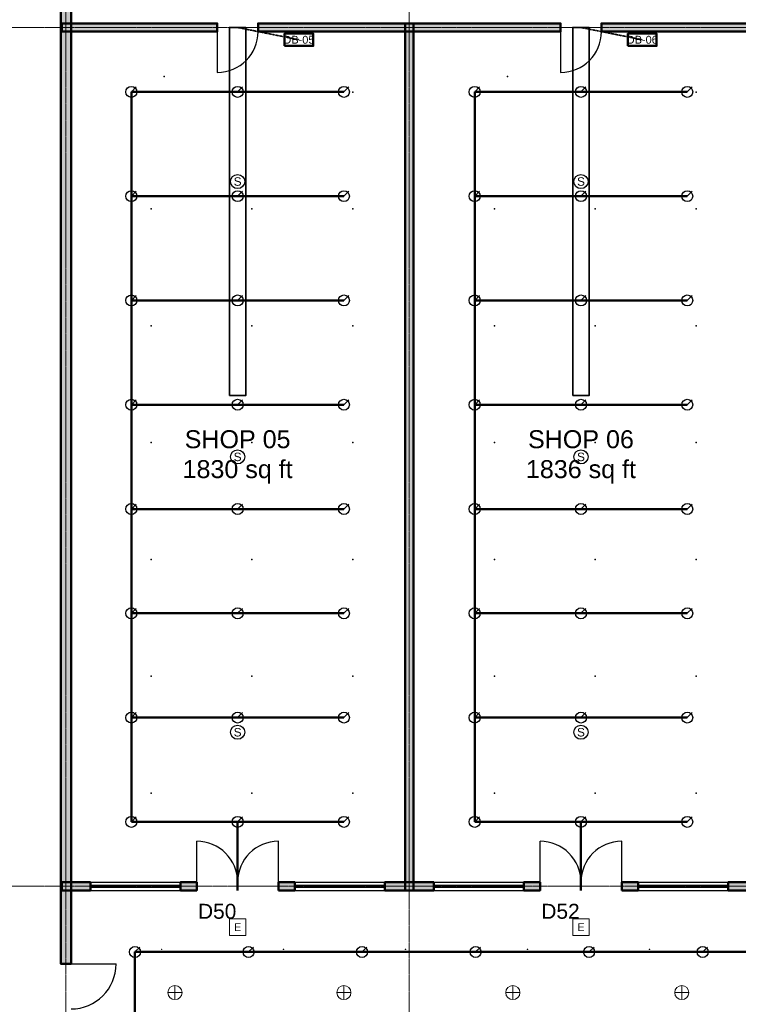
# Model space of a CAD drawing. Header units: inches. Extents: x -108 to 4832, y -12 to 3555.
# Tile 5 of 13: x 829 to 1522, y 1965 to 2913. Entities that reach past the tile are written whole.
import ezdxf
from ezdxf.enums import TextEntityAlignment as Align

# ---------------------------------------------------------------- set-up
doc = ezdxf.new("R2010")
doc.units = ezdxf.units.IN
doc.header["$LTSCALE"] = 0.03937
doc.header["$MEASUREMENT"] = 0
doc.linetypes.add('CENTER', pattern=[5.08, 3.175, -0.635, 0.635, -0.635])
doc.linetypes.add('DASHED', pattern=[1.524, 1.27, -0.254])
for name, color, linetype, lineweight in [('A-ANNO-SYMB', 2, 'Continuous', 18), ('A-AREA-IDEN', 2, 'Continuous', 18), ('A-DOOR', 3, 'Continuous', 25), ('A-GLAZ', 4, 'Continuous', 25), ('A-WALL', 7, 'Continuous', 50), ('A-WALL-PATT', 8, 'Continuous', 9), ('E-ANNO-TEXT', 52, 'Continuous', 18), ('E-DB', 6, 'Continuous', 50), ('E-FALM', 230, 'Continuous', 25), ('E-LITE', 2, 'Continuous', 18), ('E-LITE-EMER', 40, 'Continuous', 18), ('E-TRAY', 210, 'DASHED', 35), ('FP-SPRK-HEAD', 1, 'Continuous', 25), ('FP-SPRK-PIPE', 12, 'Continuous', 50), ('M-HVAC-RCG', 3, 'Continuous', 18), ('M-HVAC-SAD', 5, 'Continuous', 35), ('M-HVAC-SCD', 4, 'Continuous', 18), ('S-GRID', 1, 'CENTER', 13)]:
    doc.layers.add(name, color=color, linetype=linetype, lineweight=lineweight)
doc.styles.add('PK-ARIAL', font='arial.ttf')

msp = doc.modelspace()

# ---------------------------------------------------------------- hatches: boundary and pattern name
at = {"layer": 'A-WALL-PATT'}
for points in [[(878.93701, 2003.93701), (878.93701, 3075.7874), (869.09449, 3075.7874), (869.09449, 2003.93701)], [(870.07874, 2901.5748), (1019.68504, 2901.5748), (1019.68504, 2909.44882), (870.07874, 2909.44882)], [(1059.05512, 2901.5748), (1350.3937, 2901.5748), (1350.3937, 2909.44882), (1059.05512, 2909.44882)], [(1208.66142, 2074.80315), (1208.66142, 2909.44882), (1200.7874, 2909.44882), (1200.7874, 2074.80315)], [(1389.76378, 2901.5748), (1870.07874, 2901.5748), (1870.07874, 2909.44882), (1389.76378, 2909.44882)], [(870.07874, 2074.80315), (897.6378, 2074.80315), (897.6378, 2082.67717), (870.07874, 2082.67717)], [(984.25197, 2074.80315), (1000, 2074.80315), (1000, 2082.67717), (984.25197, 2082.67717)], [(1078.74016, 2074.80315), (1094.48819, 2074.80315), (1094.48819, 2082.67717), (1078.74016, 2082.67717)], [(1181.10236, 2074.80315), (1228.34646, 2074.80315), (1228.34646, 2082.67717), (1181.10236, 2082.67717)], [(1314.96063, 2074.80315), (1330.70866, 2074.80315), (1330.70866, 2082.67717), (1314.96063, 2082.67717)], [(1409.44882, 2074.80315), (1425.19685, 2074.80315), (1425.19685, 2082.67717), (1409.44882, 2082.67717)], [(1511.81102, 2074.80315), (1677.16535, 2074.80315), (1677.16535, 2082.67717), (1511.81102, 2082.67717)]]:
    msp.add_hatch(color=256, dxfattribs=at).paths.add_polyline_path(points)

# ---------------------------------------------------------------- linework, layer by layer
at = {"layer": 'A-DOOR'}
for p, q in [((1019.68504, 2901.5748), (1019.68504, 2862.20472)), ((1350.3937, 2901.5748), (1350.3937, 2862.20472)), ((1000, 2082.67717), (1000, 2122.04724)), ((1078.74016, 2082.67717), (1078.74016, 2122.04724)), ((1330.70866, 2082.67717), (1330.70866, 2122.04724)), ((1409.44882, 2082.67717), (1409.44882, 2122.04724)), ((878.93701, 2003.93701), (922.24409, 2003.93701))]:
    msp.add_line(p, q, dxfattribs=at)
for centre, radius, start, end in [((1019.68504, 2901.5748), 39.37008, -90, 0), ((1350.3937, 2901.5748), 39.37008, -90, 0), ((1000, 2082.67717), 39.37008, 0, 90), ((1078.74016, 2082.67717), 39.37008, 90, 180), ((1330.70866, 2082.67717), 39.37008, 0, 90), ((1409.44882, 2082.67717), 39.37008, 90, 180), ((878.93701, 2003.93701), 43.30709, -90, 0)]:
    msp.add_arc(centre, radius, start, end, dxfattribs=at)
at = {"layer": 'A-GLAZ'}
for p, q in [((897.6378, 2082.67717), (984.25197, 2082.67717)), ((897.6378, 2079.72441), (984.25197, 2079.72441)), ((897.6378, 2077.75591), (984.25197, 2077.75591)), ((1094.48819, 2082.67717), (1181.10236, 2082.67717)), ((1094.48819, 2079.72441), (1181.10236, 2079.72441)), ((1094.48819, 2077.75591), (1181.10236, 2077.75591)), ((1228.34646, 2082.67717), (1314.96063, 2082.67717)), ((1228.34646, 2079.72441), (1314.96063, 2079.72441)), ((1228.34646, 2077.75591), (1314.96063, 2077.75591)), ((1425.19685, 2082.67717), (1511.81102, 2082.67717)), ((1425.19685, 2079.72441), (1511.81102, 2079.72441)), ((1425.19685, 2077.75591), (1511.81102, 2077.75591)), ((897.6378, 2074.80315), (984.25197, 2074.80315)), ((1094.48819, 2074.80315), (1181.10236, 2074.80315)), ((1228.34646, 2074.80315), (1314.96063, 2074.80315)), ((1425.19685, 2074.80315), (1511.81102, 2074.80315))]:
    msp.add_line(p, q, dxfattribs=at)
at = {"layer": 'A-WALL'}
for p, q in [((1019.68504, 2901.5748), (1019.68504, 2909.44882)), ((1059.05512, 2901.5748), (1059.05512, 2909.44882)), ((1350.3937, 2901.5748), (1350.3937, 2909.44882)), ((1389.76378, 2901.5748), (1389.76378, 2909.44882)), ((897.6378, 2074.80315), (897.6378, 2082.67717)), ((984.25197, 2074.80315), (984.25197, 2082.67717)), ((1000, 2074.80315), (1000, 2082.67717)), ((1039.37008, 2074.80315), (1039.37008, 2082.67717)), ((1039.37008, 2074.80315), (1039.37008, 2082.67717)), ((1078.74016, 2074.80315), (1078.74016, 2082.67717)), ((1094.48819, 2074.80315), (1094.48819, 2082.67717)), ((1181.10236, 2074.80315), (1181.10236, 2082.67717)), ((1228.34646, 2074.80315), (1228.34646, 2082.67717)), ((1314.96063, 2074.80315), (1314.96063, 2082.67717)), ((1330.70866, 2074.80315), (1330.70866, 2082.67717)), ((1370.07874, 2074.80315), (1370.07874, 2082.67717)), ((1370.07874, 2074.80315), (1370.07874, 2082.67717)), ((1409.44882, 2074.80315), (1409.44882, 2082.67717)), ((1425.19685, 2074.80315), (1425.19685, 2082.67717)), ((1511.81102, 2074.80315), (1511.81102, 2082.67717)), ((878.93701, 2003.93701), (869.09449, 2003.93701))]:
    msp.add_line(p, q, dxfattribs=at)
for points in [[(878.93701, 2003.93701), (878.93701, 3075.7874), (869.09449, 3075.7874), (869.09449, 2003.93701)], [(870.07874, 2901.5748), (1019.68504, 2901.5748), (1019.68504, 2909.44882), (870.07874, 2909.44882)], [(1059.05512, 2901.5748), (1350.3937, 2901.5748), (1350.3937, 2909.44882), (1059.05512, 2909.44882)], [(1208.66142, 2074.80315), (1208.66142, 2909.44882), (1200.7874, 2909.44882), (1200.7874, 2074.80315)], [(1389.76378, 2901.5748), (1870.07874, 2901.5748), (1870.07874, 2909.44882), (1389.76378, 2909.44882)], [(870.07874, 2074.80315), (897.6378, 2074.80315), (897.6378, 2082.67717), (870.07874, 2082.67717)], [(984.25197, 2074.80315), (1000, 2074.80315), (1000, 2082.67717), (984.25197, 2082.67717)], [(1078.74016, 2074.80315), (1094.48819, 2074.80315), (1094.48819, 2082.67717), (1078.74016, 2082.67717)], [(1181.10236, 2074.80315), (1228.34646, 2074.80315), (1228.34646, 2082.67717), (1181.10236, 2082.67717)], [(1314.96063, 2074.80315), (1330.70866, 2074.80315), (1330.70866, 2082.67717), (1314.96063, 2082.67717)], [(1409.44882, 2074.80315), (1425.19685, 2074.80315), (1425.19685, 2082.67717), (1409.44882, 2082.67717)], [(1511.81102, 2074.80315), (1677.16535, 2074.80315), (1677.16535, 2082.67717), (1511.81102, 2082.67717)]]:
    msp.add_lwpolyline(points, close=True, dxfattribs=at)
at = {"layer": 'E-DB'}
for points in [[(1084.64567, 2887.79528), (1112.20472, 2887.79528), (1112.20472, 2899.6063), (1084.64567, 2899.6063)], [(1415.35433, 2887.79528), (1442.91339, 2887.79528), (1442.91339, 2899.6063), (1415.35433, 2899.6063)]]:
    msp.add_lwpolyline(points, close=True, dxfattribs=at)
at = {"layer": 'E-FALM'}
for centre in [(1039.37008, 2757.21785), (1370.07874, 2757.21785), (1039.37008, 2492.12598), (1370.07874, 2492.12598), (1039.37008, 2227.03412), (1370.07874, 2227.03412)]:
    msp.add_circle(centre, 6.80315, dxfattribs=at)
at = {"layer": 'E-LITE'}
for p, q in [((979.00262, 1969.5748), (979.00262, 1983.1811)), ((1141.73228, 1969.5748), (1141.73228, 1983.1811)), ((1304.46194, 1969.5748), (1304.46194, 1983.1811)), ((1467.1916, 1969.5748), (1467.1916, 1983.1811)), ((972.19948, 1976.37795), (985.80577, 1976.37795)), ((1134.92913, 1976.37795), (1148.53543, 1976.37795)), ((1297.65879, 1976.37795), (1311.26509, 1976.37795)), ((1460.38845, 1976.37795), (1473.99475, 1976.37795))]:
    msp.add_line(p, q, dxfattribs=at)
for centre in [(979.00262, 1976.37795), (1141.73228, 1976.37795), (1304.46194, 1976.37795), (1467.1916, 1976.37795)]:
    msp.add_circle(centre, 6.80315, dxfattribs=at)
at = {"layer": 'E-LITE-EMER'}
for points in [[(1031.49606, 2031.49606), (1047.24409, 2031.49606), (1047.24409, 2047.24409), (1031.49606, 2047.24409)], [(1362.20472, 2031.49606), (1377.95276, 2031.49606), (1377.95276, 2047.24409), (1362.20472, 2047.24409)]]:
    msp.add_lwpolyline(points, close=True, dxfattribs=at)
at = {"layer": 'E-TRAY'}
for p, q in [((1039.37008, 2905.51181), (1098.4252, 2893.70079)), ((1370.07874, 2905.51181), (1429.13386, 2893.70079))]:
    msp.add_line(p, q, dxfattribs=at)
at = {"layer": 'FP-SPRK-HEAD'}
for p, q in [((937.00787, 2843.50394), (941.77008, 2848.26614)), ((1039.37008, 2843.50394), (1044.13228, 2848.26614)), ((1141.73228, 2843.50394), (1146.49449, 2848.26614)), ((1267.71654, 2843.50394), (1272.47874, 2848.26614)), ((1370.07874, 2843.50394), (1374.84094, 2848.26614)), ((1472.44094, 2843.50394), (1477.20315, 2848.26614)), ((937.00787, 2743.11024), (941.77008, 2747.87244)), ((1039.37008, 2743.11024), (1044.13228, 2747.87244)), ((1141.73228, 2743.11024), (1146.49449, 2747.87244)), ((1267.71654, 2743.11024), (1272.47874, 2747.87244)), ((1370.07874, 2743.11024), (1374.84094, 2747.87244)), ((1472.44094, 2743.11024), (1477.20315, 2747.87244)), ((937.00787, 2642.71654), (941.77008, 2647.47874)), ((1039.37008, 2642.71654), (1044.13228, 2647.47874)), ((1141.73228, 2642.71654), (1146.49449, 2647.47874)), ((1267.71654, 2642.71654), (1272.47874, 2647.47874)), ((1370.07874, 2642.71654), (1374.84094, 2647.47874)), ((1472.44094, 2642.71654), (1477.20315, 2647.47874)), ((937.00787, 2542.32283), (941.77008, 2547.08504)), ((1039.37008, 2542.32283), (1044.13228, 2547.08504)), ((1141.73228, 2542.32283), (1146.49449, 2547.08504)), ((1267.71654, 2542.32283), (1272.47874, 2547.08504)), ((1370.07874, 2542.32283), (1374.84094, 2547.08504)), ((1472.44094, 2542.32283), (1477.20315, 2547.08504)), ((937.00787, 2441.92913), (941.77008, 2446.69134)), ((1039.37008, 2441.92913), (1044.13228, 2446.69134)), ((1141.73228, 2441.92913), (1146.49449, 2446.69134)), ((1267.71654, 2441.92913), (1272.47874, 2446.69134)), ((1370.07874, 2441.92913), (1374.84094, 2446.69134)), ((1472.44094, 2441.92913), (1477.20315, 2446.69134)), ((937.00787, 2341.53543), (941.77008, 2346.29764)), ((1039.37008, 2341.53543), (1044.13228, 2346.29764)), ((1141.73228, 2341.53543), (1146.49449, 2346.29764)), ((1267.71654, 2341.53543), (1272.47874, 2346.29764)), ((1370.07874, 2341.53543), (1374.84094, 2346.29764)), ((1472.44094, 2341.53543), (1477.20315, 2346.29764)), ((937.00787, 2241.14173), (941.77008, 2245.90394)), ((1039.37008, 2241.14173), (1044.13228, 2245.90394)), ((1141.73228, 2241.14173), (1146.49449, 2245.90394)), ((1267.71654, 2241.14173), (1272.47874, 2245.90394)), ((1370.07874, 2241.14173), (1374.84094, 2245.90394)), ((1472.44094, 2241.14173), (1477.20315, 2245.90394)), ((937.00787, 2140.74803), (941.77008, 2145.51024)), ((1039.37008, 2140.74803), (1044.13228, 2145.51024)), ((1141.73228, 2140.74803), (1146.49449, 2145.51024)), ((1267.71654, 2140.74803), (1272.47874, 2145.51024)), ((1370.07874, 2140.74803), (1374.84094, 2145.51024)), ((1472.44094, 2140.74803), (1477.20315, 2145.51024)), ((940.50744, 2015.46682), (945.26964, 2020.22902)), ((1049.86877, 2015.46682), (1054.63097, 2020.22902)), ((1159.2301, 2015.46682), (1163.9923, 2020.22902)), ((1268.59143, 2015.46682), (1273.35363, 2020.22902)), ((1377.95276, 2015.46682), (1382.71496, 2020.22902)), ((1487.31409, 2015.46682), (1492.07629, 2020.22902))]:
    msp.add_line(p, q, dxfattribs=at)
for centre in [(937.00787, 2843.50394), (1039.37008, 2843.50394), (1141.73228, 2843.50394), (1267.71654, 2843.50394), (1370.07874, 2843.50394), (1472.44094, 2843.50394), (937.00787, 2743.11024), (1039.37008, 2743.11024), (1141.73228, 2743.11024), (1267.71654, 2743.11024), (1370.07874, 2743.11024), (1472.44094, 2743.11024), (937.00787, 2642.71654), (1039.37008, 2642.71654), (1141.73228, 2642.71654), (1267.71654, 2642.71654), (1370.07874, 2642.71654), (1472.44094, 2642.71654), (937.00787, 2542.32283), (1039.37008, 2542.32283), (1141.73228, 2542.32283), (1267.71654, 2542.32283), (1370.07874, 2542.32283), (1472.44094, 2542.32283), (937.00787, 2441.92913), (1039.37008, 2441.92913), (1141.73228, 2441.92913), (1267.71654, 2441.92913), (1370.07874, 2441.92913), (1472.44094, 2441.92913), (937.00787, 2341.53543), (1039.37008, 2341.53543), (1141.73228, 2341.53543), (1267.71654, 2341.53543), (1370.07874, 2341.53543), (1472.44094, 2341.53543), (937.00787, 2241.14173), (1039.37008, 2241.14173), (1141.73228, 2241.14173), (1267.71654, 2241.14173), (1370.07874, 2241.14173), (1472.44094, 2241.14173), (937.00787, 2140.74803), (1039.37008, 2140.74803), (1141.73228, 2140.74803), (1267.71654, 2140.74803), (1370.07874, 2140.74803), (1472.44094, 2140.74803), (940.50744, 2015.46682), (1049.86877, 2015.46682), (1159.2301, 2015.46682), (1268.59143, 2015.46682), (1377.95276, 2015.46682), (1487.31409, 2015.46682)]:
    msp.add_circle(centre, 5.29134, dxfattribs=at)
at = {"layer": 'FP-SPRK-PIPE'}
for p, q in [((937.00787, 2843.50394), (1039.37008, 2843.50394)), ((937.00787, 2743.11024), (937.00787, 2843.50394)), ((1039.37008, 2843.50394), (1141.73228, 2843.50394)), ((1267.71654, 2843.50394), (1370.07874, 2843.50394)), ((1267.71654, 2743.11024), (1267.71654, 2843.50394)), ((1370.07874, 2843.50394), (1472.44094, 2843.50394)), ((937.00787, 2743.11024), (1039.37008, 2743.11024)), ((937.00787, 2642.71654), (937.00787, 2743.11024)), ((1039.37008, 2743.11024), (1141.73228, 2743.11024)), ((1267.71654, 2743.11024), (1370.07874, 2743.11024)), ((1267.71654, 2642.71654), (1267.71654, 2743.11024)), ((1370.07874, 2743.11024), (1472.44094, 2743.11024)), ((937.00787, 2642.71654), (1039.37008, 2642.71654)), ((937.00787, 2542.32283), (937.00787, 2642.71654)), ((1039.37008, 2642.71654), (1141.73228, 2642.71654)), ((1267.71654, 2642.71654), (1370.07874, 2642.71654)), ((1267.71654, 2542.32283), (1267.71654, 2642.71654)), ((1370.07874, 2642.71654), (1472.44094, 2642.71654)), ((937.00787, 2542.32283), (1039.37008, 2542.32283)), ((937.00787, 2441.92913), (937.00787, 2542.32283)), ((1039.37008, 2542.32283), (1141.73228, 2542.32283)), ((1267.71654, 2542.32283), (1370.07874, 2542.32283)), ((1267.71654, 2441.92913), (1267.71654, 2542.32283)), ((1370.07874, 2542.32283), (1472.44094, 2542.32283)), ((937.00787, 2441.92913), (1039.37008, 2441.92913)), ((937.00787, 2341.53543), (937.00787, 2441.92913)), ((1039.37008, 2441.92913), (1141.73228, 2441.92913)), ((1267.71654, 2441.92913), (1370.07874, 2441.92913)), ((1267.71654, 2341.53543), (1267.71654, 2441.92913)), ((1370.07874, 2441.92913), (1472.44094, 2441.92913)), ((937.00787, 2341.53543), (1039.37008, 2341.53543)), ((937.00787, 2241.14173), (937.00787, 2341.53543)), ((1039.37008, 2341.53543), (1141.73228, 2341.53543)), ((1267.71654, 2341.53543), (1370.07874, 2341.53543)), ((1267.71654, 2241.14173), (1267.71654, 2341.53543)), ((1370.07874, 2341.53543), (1472.44094, 2341.53543)), ((937.00787, 2241.14173), (1039.37008, 2241.14173)), ((937.00787, 2140.74803), (937.00787, 2241.14173)), ((1039.37008, 2241.14173), (1141.73228, 2241.14173)), ((1267.71654, 2241.14173), (1370.07874, 2241.14173)), ((1267.71654, 2140.74803), (1267.71654, 2241.14173)), ((1370.07874, 2241.14173), (1472.44094, 2241.14173)), ((937.00787, 2140.74803), (1039.37008, 2140.74803)), ((937.00787, 2140.74803), (1039.37008, 2140.74803)), ((1039.37008, 2140.74803), (1141.73228, 2140.74803)), ((1039.37008, 2140.74803), (1039.37008, 2078.74016)), ((1267.71654, 2140.74803), (1370.07874, 2140.74803)), ((1267.71654, 2140.74803), (1370.07874, 2140.74803)), ((1370.07874, 2140.74803), (1472.44094, 2140.74803)), ((1370.07874, 2140.74803), (1370.07874, 2078.74016)), ((940.50744, 2015.46682), (1049.86877, 2015.46682)), ((940.50744, 1912.54218), (940.50744, 2015.46682)), ((1049.86877, 2015.46682), (1159.2301, 2015.46682)), ((1159.2301, 2015.46682), (1268.59143, 2015.46682)), ((1268.59143, 2015.46682), (1377.95276, 2015.46682)), ((1377.95276, 2015.46682), (1487.31409, 2015.46682)), ((1487.31409, 2015.46682), (1596.67542, 2015.46682))]:
    msp.add_line(p, q, dxfattribs=at)
at = {"layer": 'M-HVAC-RCG'}
for p, q in [((968.14682, 2857.9106), (968.86106, 2858.62484)), ((968.14682, 2858.62484), (968.86106, 2857.9106)), ((1298.85548, 2857.9106), (1299.56972, 2858.62484)), ((1298.85548, 2858.62484), (1299.56972, 2857.9106))]:
    msp.add_line(p, q, dxfattribs=at)
for points in [[(968.14682, 2857.9106), (968.86106, 2857.9106), (968.86106, 2858.62484), (968.14682, 2858.62484)], [(1298.85548, 2857.9106), (1299.56972, 2857.9106), (1299.56972, 2858.62484), (1298.85548, 2858.62484)]]:
    msp.add_lwpolyline(points, close=True, dxfattribs=at)
at = {"layer": 'M-HVAC-SAD'}
for points in [[(1031.49606, 2551.1811), (1047.24409, 2551.1811), (1047.24409, 2905.51181), (1031.49606, 2905.51181)], [(1362.20472, 2551.1811), (1377.95276, 2551.1811), (1377.95276, 2905.51181), (1362.20472, 2905.51181)]]:
    msp.add_lwpolyline(points, close=True, dxfattribs=at)
at = {"layer": 'M-HVAC-SCD'}
for p, q in [((955.73914, 2843.06573), (956.33435, 2843.66093)), ((955.73914, 2843.66093), (956.33435, 2843.06573)), ((1052.85201, 2843.06573), (1053.44721, 2843.66093)), ((1052.85201, 2843.66093), (1053.44721, 2843.06573)), ((1149.96487, 2843.06573), (1150.56007, 2843.66093)), ((1149.96487, 2843.66093), (1150.56007, 2843.06573)), ((1286.44781, 2843.06573), (1287.04301, 2843.66093)), ((1286.44781, 2843.66093), (1287.04301, 2843.06573)), ((1383.56067, 2843.06573), (1384.15587, 2843.66093)), ((1383.56067, 2843.66093), (1384.15587, 2843.06573)), ((1480.67353, 2843.06573), (1481.26873, 2843.66093)), ((1480.67353, 2843.66093), (1481.26873, 2843.06573)), ((955.73914, 2730.57979), (956.33435, 2731.17499)), ((955.73914, 2731.17499), (956.33435, 2730.57979)), ((1052.85201, 2730.57979), (1053.44721, 2731.17499)), ((1052.85201, 2731.17499), (1053.44721, 2730.57979)), ((1149.96487, 2730.57979), (1150.56007, 2731.17499)), ((1149.96487, 2731.17499), (1150.56007, 2730.57979)), ((1286.44781, 2730.57979), (1287.04301, 2731.17499)), ((1286.44781, 2731.17499), (1287.04301, 2730.57979)), ((1383.56067, 2730.57979), (1384.15587, 2731.17499)), ((1383.56067, 2731.17499), (1384.15587, 2730.57979)), ((1480.67353, 2730.57979), (1481.26873, 2731.17499)), ((1480.67353, 2731.17499), (1481.26873, 2730.57979)), ((955.73914, 2618.09385), (956.33435, 2618.68905)), ((955.73914, 2618.68905), (956.33435, 2618.09385)), ((1052.85201, 2618.09385), (1053.44721, 2618.68905)), ((1052.85201, 2618.68905), (1053.44721, 2618.09385)), ((1149.96487, 2618.09385), (1150.56007, 2618.68905)), ((1149.96487, 2618.68905), (1150.56007, 2618.09385)), ((1286.44781, 2618.09385), (1287.04301, 2618.68905)), ((1286.44781, 2618.68905), (1287.04301, 2618.09385)), ((1383.56067, 2618.09385), (1384.15587, 2618.68905)), ((1383.56067, 2618.68905), (1384.15587, 2618.09385)), ((1480.67353, 2618.09385), (1481.26873, 2618.68905)), ((1480.67353, 2618.68905), (1481.26873, 2618.09385)), ((955.73914, 2505.60791), (956.33435, 2506.20311)), ((955.73914, 2506.20311), (956.33435, 2505.60791)), ((1052.85201, 2505.60791), (1053.44721, 2506.20311)), ((1052.85201, 2506.20311), (1053.44721, 2505.60791)), ((1149.96487, 2505.60791), (1150.56007, 2506.20311)), ((1149.96487, 2506.20311), (1150.56007, 2505.60791)), ((1286.44781, 2505.60791), (1287.04301, 2506.20311)), ((1286.44781, 2506.20311), (1287.04301, 2505.60791)), ((1383.56067, 2505.60791), (1384.15587, 2506.20311)), ((1383.56067, 2506.20311), (1384.15587, 2505.60791)), ((1480.67353, 2505.60791), (1481.26873, 2506.20311)), ((1480.67353, 2506.20311), (1481.26873, 2505.60791)), ((955.73914, 2393.12197), (956.33435, 2393.71717)), ((955.73914, 2393.71717), (956.33435, 2393.12197)), ((1052.85201, 2393.12197), (1053.44721, 2393.71717)), ((1052.85201, 2393.71717), (1053.44721, 2393.12197)), ((1149.96487, 2393.12197), (1150.56007, 2393.71717)), ((1149.96487, 2393.71717), (1150.56007, 2393.12197)), ((1286.44781, 2393.12197), (1287.04301, 2393.71717)), ((1286.44781, 2393.71717), (1287.04301, 2393.12197)), ((1383.56067, 2393.12197), (1384.15587, 2393.71717)), ((1383.56067, 2393.71717), (1384.15587, 2393.12197)), ((1480.67353, 2393.12197), (1481.26873, 2393.71717)), ((1480.67353, 2393.71717), (1481.26873, 2393.12197)), ((955.73914, 2280.63603), (956.33435, 2281.23123)), ((955.73914, 2281.23123), (956.33435, 2280.63603)), ((1052.85201, 2280.63603), (1053.44721, 2281.23123)), ((1052.85201, 2281.23123), (1053.44721, 2280.63603)), ((1149.96487, 2280.63603), (1150.56007, 2281.23123)), ((1149.96487, 2281.23123), (1150.56007, 2280.63603)), ((1286.44781, 2280.63603), (1287.04301, 2281.23123)), ((1286.44781, 2281.23123), (1287.04301, 2280.63603)), ((1383.56067, 2280.63603), (1384.15587, 2281.23123)), ((1383.56067, 2281.23123), (1384.15587, 2280.63603)), ((1480.67353, 2280.63603), (1481.26873, 2281.23123)), ((1480.67353, 2281.23123), (1481.26873, 2280.63603)), ((955.73914, 2168.15009), (956.33435, 2168.74529)), ((955.73914, 2168.74529), (956.33435, 2168.15009)), ((1052.85201, 2168.15009), (1053.44721, 2168.74529)), ((1052.85201, 2168.74529), (1053.44721, 2168.15009)), ((1149.96487, 2168.15009), (1150.56007, 2168.74529)), ((1149.96487, 2168.74529), (1150.56007, 2168.15009)), ((1286.44781, 2168.15009), (1287.04301, 2168.74529)), ((1286.44781, 2168.74529), (1287.04301, 2168.15009)), ((1383.56067, 2168.15009), (1384.15587, 2168.74529)), ((1383.56067, 2168.74529), (1384.15587, 2168.15009)), ((1480.67353, 2168.15009), (1481.26873, 2168.74529)), ((1480.67353, 2168.74529), (1481.26873, 2168.15009)), ((965.92287, 2017.72178), (966.51807, 2018.31698)), ((965.92287, 2018.31698), (966.51807, 2017.72178)), ((1083.40319, 2017.72178), (1083.99839, 2018.31698)), ((1083.40319, 2018.31698), (1083.99839, 2017.72178)), ((1200.8835, 2017.72178), (1201.4787, 2018.31698)), ((1200.8835, 2018.31698), (1201.4787, 2017.72178)), ((1318.36382, 2017.72178), (1318.95902, 2018.31698)), ((1318.36382, 2018.31698), (1318.95902, 2017.72178)), ((1435.84413, 2017.72178), (1436.43933, 2018.31698)), ((1435.84413, 2018.31698), (1436.43933, 2017.72178))]:
    msp.add_line(p, q, dxfattribs=at)
for points in [[(955.73914, 2843.06573), (956.33435, 2843.06573), (956.33435, 2843.66093), (955.73914, 2843.66093)], [(1052.85201, 2843.06573), (1053.44721, 2843.06573), (1053.44721, 2843.66093), (1052.85201, 2843.66093)], [(1149.96487, 2843.06573), (1150.56007, 2843.06573), (1150.56007, 2843.66093), (1149.96487, 2843.66093)], [(1286.44781, 2843.06573), (1287.04301, 2843.06573), (1287.04301, 2843.66093), (1286.44781, 2843.66093)], [(1383.56067, 2843.06573), (1384.15587, 2843.06573), (1384.15587, 2843.66093), (1383.56067, 2843.66093)], [(1480.67353, 2843.06573), (1481.26873, 2843.06573), (1481.26873, 2843.66093), (1480.67353, 2843.66093)], [(955.73914, 2730.57979), (956.33435, 2730.57979), (956.33435, 2731.17499), (955.73914, 2731.17499)], [(1052.85201, 2730.57979), (1053.44721, 2730.57979), (1053.44721, 2731.17499), (1052.85201, 2731.17499)], [(1149.96487, 2730.57979), (1150.56007, 2730.57979), (1150.56007, 2731.17499), (1149.96487, 2731.17499)], [(1286.44781, 2730.57979), (1287.04301, 2730.57979), (1287.04301, 2731.17499), (1286.44781, 2731.17499)], [(1383.56067, 2730.57979), (1384.15587, 2730.57979), (1384.15587, 2731.17499), (1383.56067, 2731.17499)], [(1480.67353, 2730.57979), (1481.26873, 2730.57979), (1481.26873, 2731.17499), (1480.67353, 2731.17499)], [(955.73914, 2618.09385), (956.33435, 2618.09385), (956.33435, 2618.68905), (955.73914, 2618.68905)], [(1052.85201, 2618.09385), (1053.44721, 2618.09385), (1053.44721, 2618.68905), (1052.85201, 2618.68905)], [(1149.96487, 2618.09385), (1150.56007, 2618.09385), (1150.56007, 2618.68905), (1149.96487, 2618.68905)], [(1286.44781, 2618.09385), (1287.04301, 2618.09385), (1287.04301, 2618.68905), (1286.44781, 2618.68905)], [(1383.56067, 2618.09385), (1384.15587, 2618.09385), (1384.15587, 2618.68905), (1383.56067, 2618.68905)], [(1480.67353, 2618.09385), (1481.26873, 2618.09385), (1481.26873, 2618.68905), (1480.67353, 2618.68905)], [(955.73914, 2505.60791), (956.33435, 2505.60791), (956.33435, 2506.20311), (955.73914, 2506.20311)], [(1052.85201, 2505.60791), (1053.44721, 2505.60791), (1053.44721, 2506.20311), (1052.85201, 2506.20311)], [(1149.96487, 2505.60791), (1150.56007, 2505.60791), (1150.56007, 2506.20311), (1149.96487, 2506.20311)], [(1286.44781, 2505.60791), (1287.04301, 2505.60791), (1287.04301, 2506.20311), (1286.44781, 2506.20311)], [(1383.56067, 2505.60791), (1384.15587, 2505.60791), (1384.15587, 2506.20311), (1383.56067, 2506.20311)], [(1480.67353, 2505.60791), (1481.26873, 2505.60791), (1481.26873, 2506.20311), (1480.67353, 2506.20311)], [(955.73914, 2393.12197), (956.33435, 2393.12197), (956.33435, 2393.71717), (955.73914, 2393.71717)], [(1052.85201, 2393.12197), (1053.44721, 2393.12197), (1053.44721, 2393.71717), (1052.85201, 2393.71717)], [(1149.96487, 2393.12197), (1150.56007, 2393.12197), (1150.56007, 2393.71717), (1149.96487, 2393.71717)], [(1286.44781, 2393.12197), (1287.04301, 2393.12197), (1287.04301, 2393.71717), (1286.44781, 2393.71717)], [(1383.56067, 2393.12197), (1384.15587, 2393.12197), (1384.15587, 2393.71717), (1383.56067, 2393.71717)], [(1480.67353, 2393.12197), (1481.26873, 2393.12197), (1481.26873, 2393.71717), (1480.67353, 2393.71717)], [(955.73914, 2280.63603), (956.33435, 2280.63603), (956.33435, 2281.23123), (955.73914, 2281.23123)], [(1052.85201, 2280.63603), (1053.44721, 2280.63603), (1053.44721, 2281.23123), (1052.85201, 2281.23123)], [(1149.96487, 2280.63603), (1150.56007, 2280.63603), (1150.56007, 2281.23123), (1149.96487, 2281.23123)], [(1286.44781, 2280.63603), (1287.04301, 2280.63603), (1287.04301, 2281.23123), (1286.44781, 2281.23123)], [(1383.56067, 2280.63603), (1384.15587, 2280.63603), (1384.15587, 2281.23123), (1383.56067, 2281.23123)], [(1480.67353, 2280.63603), (1481.26873, 2280.63603), (1481.26873, 2281.23123), (1480.67353, 2281.23123)], [(955.73914, 2168.15009), (956.33435, 2168.15009), (956.33435, 2168.74529), (955.73914, 2168.74529)], [(1052.85201, 2168.15009), (1053.44721, 2168.15009), (1053.44721, 2168.74529), (1052.85201, 2168.74529)], [(1149.96487, 2168.15009), (1150.56007, 2168.15009), (1150.56007, 2168.74529), (1149.96487, 2168.74529)], [(1286.44781, 2168.15009), (1287.04301, 2168.15009), (1287.04301, 2168.74529), (1286.44781, 2168.74529)], [(1383.56067, 2168.15009), (1384.15587, 2168.15009), (1384.15587, 2168.74529), (1383.56067, 2168.74529)], [(1480.67353, 2168.15009), (1481.26873, 2168.15009), (1481.26873, 2168.74529), (1480.67353, 2168.74529)], [(965.92287, 2017.72178), (966.51807, 2017.72178), (966.51807, 2018.31698), (965.92287, 2018.31698)], [(1083.40319, 2017.72178), (1083.99839, 2017.72178), (1083.99839, 2018.31698), (1083.40319, 2018.31698)], [(1200.8835, 2017.72178), (1201.4787, 2017.72178), (1201.4787, 2018.31698), (1200.8835, 2018.31698)], [(1318.36382, 2017.72178), (1318.95902, 2017.72178), (1318.95902, 2018.31698), (1318.36382, 2018.31698)], [(1435.84413, 2017.72178), (1436.43933, 2017.72178), (1436.43933, 2018.31698), (1435.84413, 2018.31698)]]:
    msp.add_lwpolyline(points, close=True, dxfattribs=at)
at = {"layer": 'S-GRID'}
for p, q in [((874.01575, 357.16535), (874.01575, 3327.87402)), ((1204.72441, 357.16535), (1204.72441, 3327.87402)), ((-44.40945, 2905.51181), (4768.8189, 2905.51181)), ((-44.40945, 2078.74016), (4768.8189, 2078.74016))]:
    msp.add_line(p, q, dxfattribs=at)

# ---------------------------------------------------------------- texts
at = {"layer": 'A-ANNO-SYMB', "style": 'PK-ARIAL'}
for s, p in [('D50', (1019.68504, 2054.64315)), ('D52', (1350.3937, 2054.64315))]:
    msp.add_text(s, height=14.4, dxfattribs=at).set_placement(p, align=Align.MIDDLE_CENTER)
at = {"layer": 'A-AREA-IDEN', "char_height": 17.28, "attachment_point": 5, "style": 'PK-ARIAL'}
for s, insert in [('SHOP 05\\P1830 sq ft', (1039.37008, 2492.12598)), ('SHOP 06\\P1836 sq ft', (1370.07874, 2492.12598))]:
    msp.add_mtext(s, dxfattribs=dict(at, insert=insert))
at = {"layer": 'E-ANNO-TEXT', "style": 'PK-ARIAL'}
for s, p in [('DB-05', (1098.4252, 2893.70079)), ('DB-06', (1429.13386, 2893.70079))]:
    msp.add_text(s, height=7.559055, dxfattribs=at).set_placement(p, align=Align.MIDDLE_CENTER)
at = {"layer": 'E-FALM', "style": 'PK-ARIAL'}
for p in [(1039.37008, 2757.21785), (1370.07874, 2757.21785), (1039.37008, 2492.12598), (1370.07874, 2492.12598), (1039.37008, 2227.03412), (1370.07874, 2227.03412)]:
    msp.add_text('S', height=8.16378, dxfattribs=at).set_placement(p, align=Align.MIDDLE_CENTER)
at = {"layer": 'E-LITE-EMER', "style": 'PK-ARIAL'}
for p in [(1039.37008, 2039.37008), (1370.07874, 2039.37008)]:
    msp.add_text('E', height=7.55906, dxfattribs=at).set_placement(p, align=Align.MIDDLE_CENTER)

doc.saveas('drawing.dxf')
